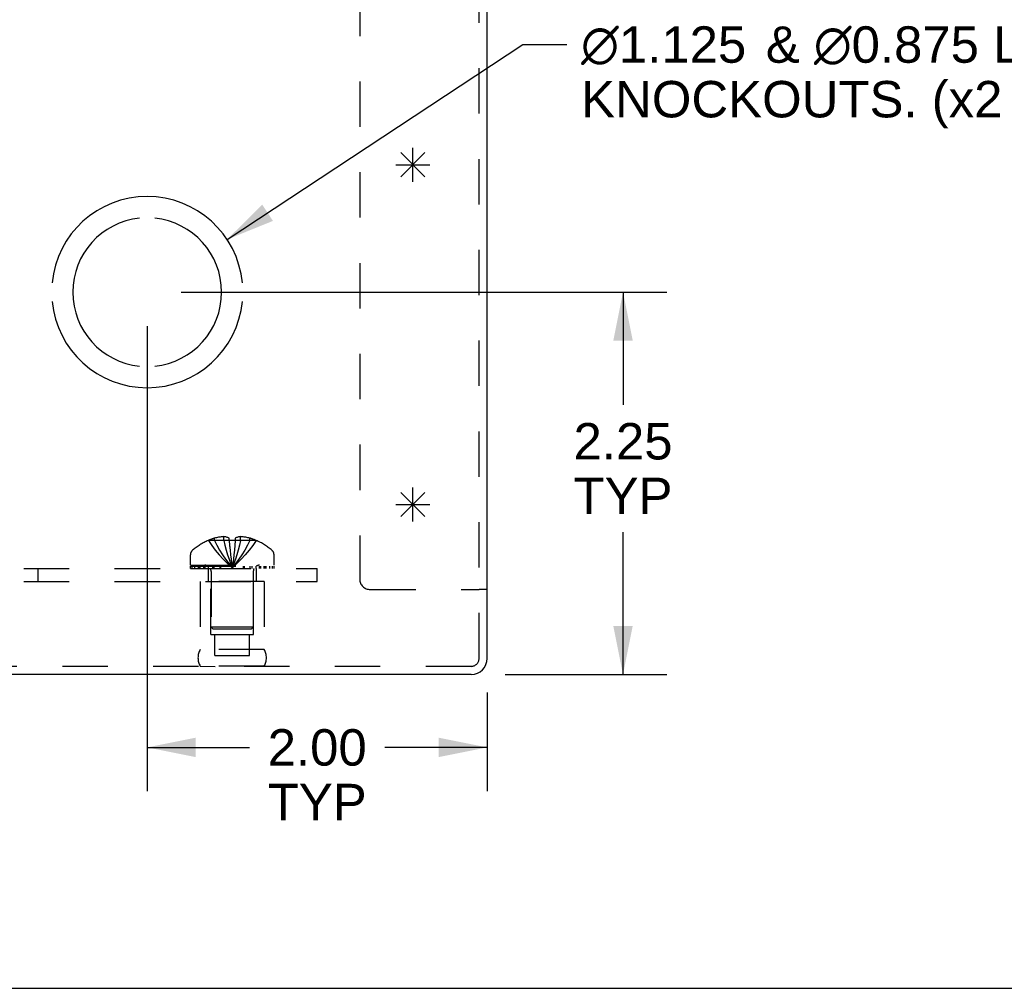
# Model space of a CAD drawing. Header units: inches. Extents: x 0 to 48.6, y 0 to 31.4.
# Tile 3 of 14: x 18 to 23.8, y 0 to 5.7. Entities that reach past the tile are written whole.
import ezdxf

# ---------------------------------------------------------------- set-up
doc = ezdxf.new("R2010")
doc.units = ezdxf.units.IN
doc.header["$LTSCALE"] = 2.671429
doc.header["$MEASUREMENT"] = 0
doc.linetypes.add('HIDDEN', pattern=[0.2, 0.1, -0.1])
doc.layers.get('0').update_dxf_attribs({"linetype": 'CONTINUOUS'})
for name, color, linetype in [('DEFAULT_2', 8, 'HIDDEN'), ('DIMENSIONS', 7, 'CONTINUOUS'), ('OPEN', 7, 'CONTINUOUS'), ('SPOTWELDS', 7, 'CONTINUOUS'), ('SUBPANEL', 7, 'CONTINUOUS')]:
    doc.layers.add(name, color=color, linetype=linetype)
doc.styles.get("Standard").update_dxf_attribs({"font": 'arial.ttf'})
doc.dimstyles.new('DIMSTYLE_1', dxfattribs={"dimtxt": 0.214286, "dimasz": 0.285714, "dimexe": 0.09, "dimexo": 0.07, "dimgap": 0.0375, "dimtad": 0, "dimtih": 1, "dimtoh": 1, "dimzin": 4, "dimdsep": 46, "dimtxsty": 'Standard', "dimblk": '_FILLED', "dimblk1": '_FILLED', "dimblk2": '_FILLED', "dimcen": 0.09, "dimadec": 3, "dimazin": 1, "dimtfac": 1, "dimtdec": 3, "dimtofl": 0, "dimtmove": 0, "dimatfit": 3, "dimldrblk": '_FILLED', "dimfxl": 0, "dimtolj": 1, "dimtzin": 4, "dimarcsym": 0})
doc.dimstyles.get("Standard").update_dxf_attribs({"dimtxt": 0.242857, "dimasz": 0.285714, "dimexe": 0.09, "dimexo": 0.07, "dimgap": 0.09, "dimtad": 0, "dimtih": 1, "dimtoh": 1, "dimdec": 3, "dimzin": 4, "dimdsep": 46, "dimtxsty": 'Standard', "dimblk": '_FILLED', "dimblk1": '_FILLED', "dimblk2": '_FILLED', "dimcen": 0.09, "dimadec": 3, "dimazin": 1, "dimtp": 0.001, "dimtm": 0.001, "dimtfac": 1, "dimtdec": 3, "dimtofl": 0, "dimtmove": 0, "dimatfit": 3, "dimldrblk": '_FILLED', "dimfxl": 0, "dimtolj": 1, "dimtzin": 4, "dimarcsym": 0})

# ---------------------------------------------------------------- blocks, each defined once
blk = doc.blocks.new('_FILLED')
at = {"color": 0, "linetype": 'ByBlock'}
blk.add_solid([(0, 0), (-1, 0.2), (-1, -0.2)], dxfattribs=at)
blk = doc.blocks.new('*D18')
at = {"layer": 'DIMENSIONS', "color": 2, "linetype": 'Continuous'}
for p, q in [((18.9697, 4.0966), (21.8256, 4.0966)), ((21.5684, 4.0966), (21.5684, 3.4334)), ((21.5684, 1.8466), (21.5684, 2.6834)), ((20.8749, 1.8466), (21.8256, 1.8466))]:
    blk.add_line(p, q, dxfattribs=at)
at = {"layer": 'DIMENSIONS', "color": 2, "linetype": 'Continuous', "xscale": 0.2857142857, "yscale": 0.2857142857, "zscale": 0.2857142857}
for p, rotation in [((21.5684, 4.0966), 90), ((21.5684, 1.8466), 270)]:
    blk.add_blockref('_FILLED', p, dxfattribs=dict(at, rotation=rotation))
at = {"layer": 'DIMENSIONS', "color": 2, "linetype": 'Continuous', "insert": (21.5684, 3.3262), "char_height": 0.21429, "width": 0.582315, "attachment_point": 2, "line_spacing_factor": 0.9}
blk.add_mtext('2.25\\PTYP', dxfattribs=at)
blk = doc.blocks.new('*D19')
at = {"layer": 'DIMENSIONS', "color": 2, "linetype": 'Continuous'}
for p, q in [((18.7697, 3.8966), (18.7697, 1.1605)), ((20.7697, 1.7414), (20.7697, 1.1605)), ((18.7697, 1.4176), (19.3714, 1.4176)), ((20.7697, 1.4176), (20.168, 1.4176))]:
    blk.add_line(p, q, dxfattribs=at)
at = {"layer": 'DIMENSIONS', "color": 2, "linetype": 'Continuous', "xscale": 0.2857142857, "yscale": 0.2857142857, "zscale": 0.2857142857, "rotation": 180}
blk.add_blockref('_FILLED', (18.7697, 1.4176), dxfattribs=at)
at = {"layer": 'DIMENSIONS', "color": 2, "linetype": 'Continuous', "xscale": 0.2857142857, "yscale": 0.2857142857, "zscale": 0.2857142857}
blk.add_blockref('_FILLED', (20.7697, 1.4176), dxfattribs=at)
at = {"layer": 'DIMENSIONS', "color": 2, "linetype": 'Continuous', "insert": (19.7697, 1.5248), "char_height": 0.21429, "width": 0.582315, "attachment_point": 2, "line_spacing_factor": 0.9}
blk.add_mtext('2.00\\PTYP', dxfattribs=at)

msp = doc.modelspace()

# ---------------------------------------------------------------- linework, layer by layer
at = {"color": 3, "linetype": 'Continuous'}
for p, q in [((20.7697, 1.9414), (20.7697, 7.1556)), ((20.6749, 1.8466), (12.8645, 1.8466))]:
    msp.add_line(p, q, dxfattribs=at)
at = {"color": 7, "linetype": 'Continuous'}
for p, q in [((20.7697, 2.3466), (20.7217, 2.3466)), ((0, 0), (48.5714, 0))]:
    msp.add_line(p, q, dxfattribs=at)
at = {"color": 3, "linetype": 'Continuous'}
msp.add_arc((20.6749, 1.9414), 0.0948, 270, 360, dxfattribs=at)
at = {"layer": 'DEFAULT_2', "color": 8, "linetype": 'HIDDEN'}
for p, q in [((20.7217, 1.9414), (20.7217, 7.8466)), ((20.0197, 7.4734), (20.0197, 2.4086)), ((19.1295, 2.6355), (19.1292, 2.6358)), ((19.1304, 2.6358), (19.1295, 2.6355)), ((19.2517, 2.6358), (19.1304, 2.6358)), ((19.1652, 2.6358), (19.1652, 2.6485)), ((19.2201, 2.6358), (19.2201, 2.6577)), ((19.2517, 2.6358), (19.2517, 2.6485)), ((19.2517, 2.6358), (19.2518, 2.6355)), ((19.2852, 2.6068), (19.2825, 2.5784)), ((19.2877, 2.6358), (19.2852, 2.6065)), ((19.2877, 2.6485), (19.2877, 2.6358)), ((19.4091, 2.6358), (19.2877, 2.6358)), ((19.2877, 2.6358), (19.2877, 2.6355)), ((19.3194, 2.6358), (19.3194, 2.6577)), ((19.3742, 2.6358), (19.3742, 2.6485)), ((19.41, 2.6355), (19.4091, 2.6358)), ((19.4102, 2.6358), (19.41, 2.6355)), ((19.0237, 2.4896), (19.0237, 2.5509)), ((19.5157, 2.4896), (19.5157, 2.5509)), ((19.2662, 2.4995), (19.2697, 2.4748)), ((19.2663, 2.4994), (19.2697, 2.4748)), ((19.0237, 2.4896), (19.5157, 2.4896)), ((19.0241, 2.4846), (19.5154, 2.4846)), ((19.0241, 2.4696), (19.0241, 2.4846)), ((19.0241, 2.4696), (19.5154, 2.4696)), ((19.0318, 2.4846), (19.0318, 2.4696)), ((19.0496, 2.4696), (19.0496, 2.4846)), ((19.0709, 2.4696), (19.0709, 2.4846)), ((19.0765, 2.4846), (19.0765, 2.4696)), ((19.0821, 2.4696), (19.0821, 2.4846)), ((19.102, 2.4696), (19.102, 2.4846)), ((19.1114, 2.4696), (19.1114, 2.4846)), ((19.1296, 2.4696), (19.1296, 2.4846)), ((19.1457, 2.4524), (19.1457, 2.1246)), ((19.1528, 2.4846), (19.1528, 2.4696)), ((19.1638, 2.4696), (19.1638, 2.4846)), ((19.1989, 2.4696), (19.1989, 2.4846)), ((19.203, 2.4696), (19.203, 2.4846)), ((19.3364, 2.4696), (19.3364, 2.4846)), ((19.3405, 2.4846), (19.3405, 2.4696)), ((19.3757, 2.4696), (19.3757, 2.4846)), ((19.3866, 2.4696), (19.3866, 2.4846)), ((19.3937, 2.4524), (19.3937, 2.1246)), ((19.4098, 2.4696), (19.4098, 2.4846)), ((19.428, 2.4846), (19.428, 2.4696)), ((19.4375, 2.4696), (19.4375, 2.4846)), ((19.4573, 2.4696), (19.4573, 2.4846)), ((19.463, 2.4696), (19.463, 2.4846)), ((19.4685, 2.4696), (19.4685, 2.4846)), ((19.4899, 2.4846), (19.4899, 2.4696)), ((19.5076, 2.4696), (19.5076, 2.4846)), ((19.5154, 2.4846), (19.5154, 2.4696)), ((19.4577, 2.3946), (19.0817, 2.3946)), ((19.0817, 2.3946), (19.0817, 1.9946)), ((19.1447, 2.0826), (19.1447, 2.3946)), ((19.3947, 2.0826), (19.3947, 2.3946)), ((19.4577, 2.3946), (19.4577, 1.9946)), ((20.0817, 2.3466), (20.7217, 2.3466)), ((19.3937, 2.1246), (19.1457, 2.1246)), ((19.1557, 2.1146), (19.1457, 2.1246)), ((19.1557, 2.1146), (19.3837, 2.1146)), ((19.3837, 2.1146), (19.3937, 2.1246)), ((19.1447, 2.0826), (19.3947, 2.0826)), ((19.1682, 1.9576), (19.1682, 2.0826)), ((19.3712, 1.9576), (19.3712, 2.0826)), ((19.4577, 1.9946), (19.0817, 1.9946)), ((19.1682, 1.9576), (19.3712, 1.9576)), ((20.6749, 1.8946), (12.8645, 1.8946)), ((19.4577, 1.8948), (19.0817, 1.8948)), ((19.0817, 1.8948), (19.1697, 1.8946)), ((19.4577, 1.8948), (19.3697, 1.8946))]:
    msp.add_line(p, q, dxfattribs=at)
for points in [[(19.1295, 2.6355), (19.1491, 2.6065), (19.1703, 2.5784), (19.1929, 2.5512), (19.217, 2.5249), (19.2426, 2.4994), (19.2697, 2.4748)], [(19.2201, 2.6577), (19.2149, 2.6573), (19.2098, 2.6569), (19.2046, 2.6563), (19.1994, 2.6556), (19.1941, 2.6548), (19.1886, 2.6539), (19.183, 2.6528), (19.1773, 2.6516), (19.1713, 2.6501), (19.1652, 2.6485)], [(19.1652, 2.6358), (19.1799, 2.6068), (19.1956, 2.5787), (19.2125, 2.5514), (19.2305, 2.525), (19.2495, 2.4995), (19.2697, 2.4748)], [(19.2517, 2.6485), (19.2476, 2.6504), (19.2436, 2.652), (19.2396, 2.6534), (19.2357, 2.6546), (19.2318, 2.6557), (19.2279, 2.6565), (19.224, 2.6572), (19.2201, 2.6577)], [(19.2201, 2.6358), (19.227, 2.6068), (19.2345, 2.5787), (19.2425, 2.5514), (19.2511, 2.525), (19.2601, 2.4995), (19.2697, 2.4748)], [(19.2517, 2.6358), (19.2542, 2.6068), (19.257, 2.5787), (19.2599, 2.5514), (19.263, 2.525), (19.2663, 2.4994)], [(19.2877, 2.6355), (19.2817, 2.6357), (19.2757, 2.6358), (19.2697, 2.6358), (19.2637, 2.6358), (19.2577, 2.6357), (19.2518, 2.6355)], [(19.2518, 2.6355), (19.2543, 2.6065), (19.257, 2.5784), (19.2599, 2.5512), (19.263, 2.5249)], [(19.3194, 2.6358), (19.3124, 2.6068), (19.3049, 2.5787), (19.2969, 2.5514), (19.2884, 2.525), (19.2793, 2.4995), (19.2697, 2.4748)], [(19.3742, 2.6358), (19.3596, 2.6068), (19.3438, 2.5787), (19.327, 2.5514), (19.309, 2.525), (19.2899, 2.4995), (19.2697, 2.4748)], [(19.41, 2.6355), (19.3903, 2.6065), (19.3692, 2.5784), (19.3465, 2.5512), (19.3224, 2.5249), (19.2968, 2.4994), (19.2697, 2.4748)], [(19.3194, 2.6577), (19.3155, 2.6572), (19.3116, 2.6565), (19.3076, 2.6557), (19.3037, 2.6546), (19.2998, 2.6534), (19.2959, 2.652), (19.2918, 2.6504), (19.2877, 2.6485)], [(19.3742, 2.6485), (19.3681, 2.6501), (19.3622, 2.6516), (19.3564, 2.6528), (19.3508, 2.6539), (19.3454, 2.6548), (19.3401, 2.6556), (19.3348, 2.6563), (19.3296, 2.6569), (19.3245, 2.6573), (19.3194, 2.6577)], [(19.2825, 2.5787), (19.2796, 2.5512), (19.2765, 2.5249), (19.2732, 2.4994), (19.2697, 2.4748)], [(19.2796, 2.5514), (19.2765, 2.525), (19.2732, 2.4995), (19.2697, 2.4748)]]:
    msp.add_lwpolyline(points, dxfattribs=at)
for centre, radius, start, end in [((19.2697, 2.3076), 0.357, 113.17274, 130.93344), ((19.2697, 2.3076), 0.3566, 107.04066, 113.00172), ((19.2697, 2.3076), 0.3566, 66.99828, 72.95934), ((19.2697, 2.3076), 0.357, 49.06656, 66.82726), ((19.0587, 2.5509), 0.035, 130.93344, 180), ((19.4807, 2.5509), 0.035, 0, 49.06656), ((19.1085, 2.4524), 0.0372, 59.9503, 90), ((19.1085, 2.4524), 0.0372, 0, 27.53986), ((19.4309, 2.4524), 0.0372, 152.46014, 180), ((19.4309, 2.4524), 0.0372, 90, 120.0497), ((20.0817, 2.4086), 0.062, 180, 270), ((19.1684, 1.9447), 0.1, 150.05079, 209.94921), ((19.3711, 1.9447), 0.1, 330.05079, 29.94921), ((20.6749, 1.9414), 0.0468, 270, 360)]:
    msp.add_arc(centre, radius, start, end, dxfattribs=at)
at = {"layer": 'OPEN', "color": 40, "linetype": 'Continuous'}
for radius, start, end in [(0.5625, 5.61122, 174.38878), (0.4375, 95.90372, 264.09628), (0.4375, 275.90372, 84.09628), (0.5625, 185.61122, 354.38878)]:
    msp.add_arc((18.7697, 4.0966), radius, start, end, dxfattribs=at)
at = {"layer": 'SPOTWELDS', "color": 40, "linetype": 'Continuous'}
for p, q in [((20.3322, 4.7466), (20.3322, 4.9466)), ((20.2615, 4.9174), (20.4029, 4.7759)), ((20.2615, 4.7759), (20.4029, 4.9174)), ((20.2322, 4.8466), (20.4322, 4.8466)), ((20.2615, 2.9174), (20.4029, 2.7759)), ((20.2615, 2.7759), (20.4029, 2.9174)), ((20.3322, 2.7466), (20.3322, 2.9466)), ((20.2322, 2.8466), (20.4322, 2.8466))]:
    msp.add_line(p, q, dxfattribs=at)
at = {"layer": 'SUBPANEL', "color": 8, "linetype": 'HIDDEN'}
for p, q in [((13.7697, 2.4696), (19.7697, 2.4696)), ((18.1287, 2.3946), (18.1287, 2.4696)), ((19.1292, 2.4696), (19.1292, 2.3946)), ((19.4102, 2.4696), (19.4102, 2.3946)), ((19.7697, 2.3946), (19.7697, 2.4696)), ((13.7697, 2.3946), (19.7697, 2.3946))]:
    msp.add_line(p, q, dxfattribs=at)

# ---------------------------------------------------------------- texts
at = {"layer": 'DIMENSIONS', "color": 2, "linetype": 'Continuous', "insert": (21.2388, 5.6606), "char_height": 0.2142857, "width": 6.191184, "attachment_point": 1, "line_spacing_factor": 0.9}
msp.add_mtext(' \\fgdt;{\\fgdt;n}\\fArial;1.125 {\\ftxt.shx;\\W0.166667;\\H0.214286; }& \\fgdt;{\\fgdt;n}\\fArial;0.875 LASER CUT DOUBLE\\P KNOCKOUTS. (x2 TYP ON TOP & BOTTOM)', dxfattribs=at)

# ---------------------------------------------------------------- dimensions: what is measured, and where the dimension line sits
at = {"layer": 'DIMENSIONS', "color": 2, "linetype": 'Continuous'}
for base, p1, p2, angle, picture, middle in [((21.5684, 4.0966), (20.8049, 1.8466), (18.8997, 4.0966), 90, '*D18', (21.5684, 3.0584)), ((18.7697, 1.4176), (20.7697, 1.8114), (18.7697, 3.9666), 180, '*D19', (19.7697, 1.2569))]:
    dim = msp.add_linear_dim(base=base, p1=p1, p2=p2, angle=angle, text='<>\\PTYP', dimstyle='DIMSTYLE_1', dxfattribs=at)
    dim.commit()
    dim.dimension.update_dxf_attribs({"geometry": picture, "text_midpoint": middle, "dimtype": 160})

# ---------------------------------------------------------------- leaders
at = {"layer": 'DIMENSIONS', "color": 2, "linetype": 'Continuous', "annotation_type": 0, "has_hookline": 1, "hookline_direction": 1, "text_width": 6.1929}
msp.add_leader([(19.2394, 4.4062), (20.9797, 5.5534), (21.2388, 5.5534)], dimstyle='Standard', override={"dimtad": 0}, dxfattribs=at)

doc.saveas('drawing.dxf')
